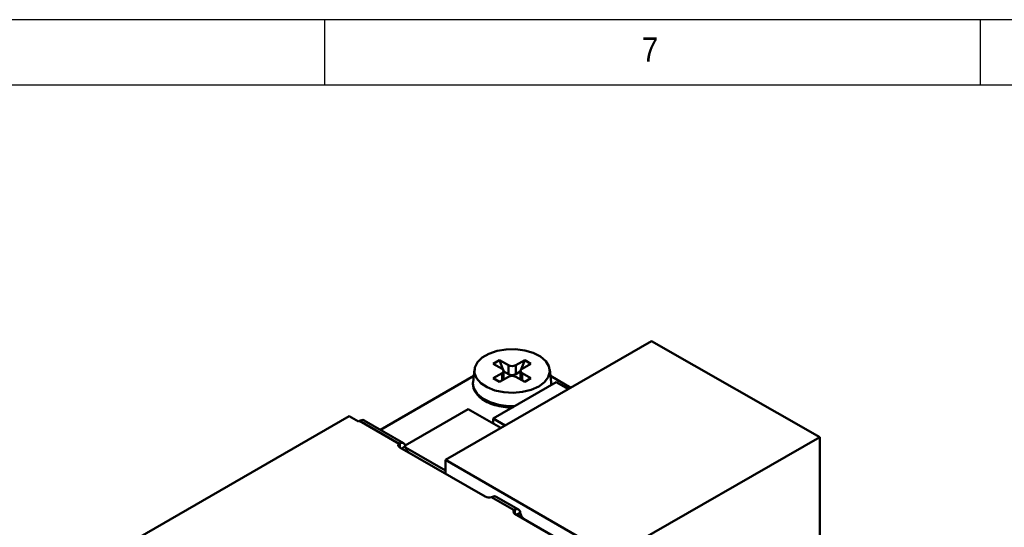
# Model space of a CAD drawing. Header units: millimetres. Extents: x 2 to 208, y 2 to 146.
# Tile 12 of 13: x 143 to 181, y 127 to 146. Entities that reach past the tile are written whole.
import ezdxf

# ---------------------------------------------------------------- set-up
doc = ezdxf.new("R2010")
doc.units = ezdxf.units.MM
doc.header["$LTSCALE"] = 0.5
doc.layers.add('SOL', color=7, linetype='Continuous', lineweight=50)
doc.layers.add('TEXT', color=5, linetype='Continuous')
doc.styles.add('SLDTEXTSTYLE1', font='GOTHIC.TTF', dxfattribs={"width": 0.913})

msp = doc.modelspace()

# ---------------------------------------------------------------- linework, layer by layer
at = {"layer": 'SOL'}
for p, q in [((159.6099661, 129.209449), (167.4587099, 133.7404323)), ((167.4587099, 133.7404323), (173.8706128, 130.0803931)), ((161.42228, 132.879982), (161.6626963, 133.0187714)), ((161.7616912, 132.6840441), (161.42228, 132.879982)), ((161.6626963, 133.0187714), (162.0021075, 132.8228334)), ((161.8102224, 132.6385381), (161.6626963, 133.0187714)), ((162.2849502, 132.8228334), (162.6243615, 133.0187714)), ((162.4768354, 132.6385381), (162.6243615, 133.0187714)), ((162.8647778, 132.879982), (162.5253665, 132.6840441)), ((162.6243615, 133.0187714), (162.8647778, 132.879982)), ((160.7075258, 132.6537776), (160.6558942, 132.1728169)), ((161.42228, 132.3248245), (161.7616912, 132.5207624)), ((161.7616912, 132.2431837), (161.7616912, 132.5207624)), ((161.8341606, 132.57684), (161.8187743, 132.6164965)), ((161.8202699, 132.2770004), (161.8202699, 132.6024033)), ((161.8202699, 132.5688211), (161.8341606, 132.57684)), ((161.8341606, 132.57684), (162.0021075, 132.4798863)), ((162.0021075, 132.4798863), (162.0021075, 132.8228334)), ((162.2849502, 132.8228334), (162.2849502, 132.4798863)), ((162.2849502, 132.4798863), (162.4528972, 132.57684)), ((162.4528972, 132.57684), (162.4682835, 132.6164965)), ((162.4528972, 132.57684), (162.4667879, 132.5688211)), ((162.4667879, 132.6024033), (162.4667879, 132.2770004)), ((162.5253665, 132.5207624), (162.8647778, 132.3248245)), ((162.5253665, 132.5207624), (162.5253665, 132.2431837)), ((163.6311635, 132.1728169), (163.5795319, 132.6537776)), ((157.1233147, 130.3573289), (160.6815097, 132.4114311)), ((161.6626963, 132.1860351), (161.42228, 132.3248245)), ((163.8278551, 132.178611), (161.4236933, 130.7907179)), ((162.0021075, 132.3819731), (161.6626963, 132.1860351)), ((162.6243615, 132.1860351), (162.2849502, 132.3819731)), ((162.8647778, 132.3248245), (162.6243615, 132.1860351)), ((163.6055481, 132.4114311), (164.3810555, 131.9637402)), ((163.6310115, 132.0649756), (163.6311635, 132.1728169)), ((164.290559, 131.9114977), (163.8278551, 132.178611)), ((160.4732025, 131.1483811), (158.0680943, 129.7599416)), ((161.7209307, 130.4280829), (160.4732025, 131.1483811)), ((155.9382417, 130.8822916), (145.3669954, 124.7796404)), ((156.2917951, 130.6781896), (155.9382417, 130.8822916)), ((156.3271504, 130.6985998), (156.2917951, 130.6781896)), ((157.8342431, 129.8285738), (156.3271504, 130.6985998)), ((158.0047381, 129.848494), (156.5021362, 130.7159277)), ((161.4236933, 130.7907179), (161.8863971, 130.5236047)), ((161.4236933, 130.7907179), (161.4236933, 130.5996744)), ((173.8706128, 130.0803931), (165.9679874, 125.5390414)), ((173.8706128, 130.0803931), (173.8706128, 125.7527272)), ((157.8342431, 129.8285738), (157.8651077, 129.8486452)), ((157.8651077, 129.8486452), (157.8651077, 129.6882948)), ((161.1177989, 127.8105562), (157.8651077, 129.6882948)), ((157.9358528, 129.6474545), (158.0747013, 129.72761)), ((158.0747013, 129.72761), (158.0817305, 129.6856559)), ((159.6099661, 128.8057799), (158.0812935, 129.6882638)), ((165.9679874, 125.5390414), (159.6099661, 129.209449)), ((159.6099661, 128.6810095), (159.6099661, 129.209449)), ((161.4006416, 127.8076249), (161.3607956, 127.7927384)), ((162.2183052, 127.2977087), (161.3607956, 127.7927384)), ((162.3888002, 127.3176289), (161.5402721, 127.8074738)), ((162.2183052, 127.2977087), (162.2491698, 127.3177801)), ((162.2491698, 127.3177801), (162.2491698, 127.1574297)), ((165.501861, 125.279691), (162.2491698, 127.1574297)), ((162.3199149, 127.1165894), (162.4587634, 127.1967449)), ((162.4587634, 127.1967449), (162.4657925, 127.1547908))]:
    msp.add_line(p, q, dxfattribs=at)
at = {"layer": 'SOL', "flags": 128}
for points in [[(163.1608844, 132.0150964), (162.8759163, 131.8874905), (162.5449295, 131.8048051), (162.1887214, 131.7722358), (161.8296736, 131.791829), (161.4903464, 131.8623535), (161.1920612, 131.979378), (160.9535601, 132.1355496), (160.7898292, 132.3210552), (160.7111562, 132.524239), (160.7224844, 132.7323342), (160.8231021, 132.9322653), (161.0066871, 133.1114699), (161.261704, 133.2586881), (161.5721292, 133.3646694), (161.9184576, 133.4227547), (162.278928, 133.4292944), (162.6308908, 133.3838774), (162.9522308, 133.2893576), (163.2227571, 133.1516739), (163.4254716, 132.9794774), (163.5476369, 132.7835881), (163.5815769, 132.5763142), (163.525159, 132.3706796), (163.3819283, 132.179605), (163.1608844, 132.0150964)], [(160.6558942, 132.1728169), (160.6537757, 132.1466225), (160.6532586, 132.1048698)], [(160.6532586, 132.1048698), (160.6889361, 131.9318961), (160.8154938, 131.7289635), (161.0254969, 131.5505757), (161.30575, 131.4079415), (161.6386439, 131.3100232), (162.0032615, 131.2629733), (162.2381434, 131.26089)], [(157.8651077, 129.6882948), (157.843827, 129.7027912), (157.8269533, 129.7191062), (157.8149436, 129.7367981), (157.8081231, 129.7553875), (157.8066767, 129.7743709), (157.8106434, 129.7932342), (157.819916, 129.8114664), (157.8342431, 129.8285738)], [(162.2491698, 127.1574297), (162.2278891, 127.1719261), (162.2110154, 127.1882411), (162.1990057, 127.205933), (162.1921852, 127.2245223), (162.1907388, 127.2435058), (162.1947055, 127.2623691), (162.203978, 127.2806013), (162.2183052, 127.2977087)]]:
    msp.add_lwpolyline(points, dxfattribs=at)
at = {"layer": 'SOL'}
for centre, radius, start, end in [((161.7307058, 132.6024033), 0.0873231, 290.7834208, 69.2165792), ((162.1435289, 133.0957757), 0.3074044, 242.60967224, 297.39032776), ((162.5563519, 132.6024033), 0.0873231, 110.7834208, 249.2165792), ((162.1435289, 132.7528285), 0.3074044, 242.60967224, 297.39032776), ((162.1435289, 132.1090308), 0.3074044, 62.60967224, 117.39032776), ((157.9328047, 129.7238828), 0.1419455, 1.50465417, 118.48460275), ((161.2604212, 128.0897331), 0.3134978, 242.93901701, 288.67355306), ((161.4703042, 127.6665291), 0.157356, 63.59925059, 116.27672086), ((162.3168668, 127.1930177), 0.1419455, 1.50465417, 118.48460275)]:
    msp.add_arc(centre, radius, start, end, dxfattribs=at)
for points, knots in [([(160.6607266, 132.0969848), (160.6635537, 132.0433371), (160.6701358, 131.9184362), (160.7738839, 131.7343039), (160.9469774, 131.5556744), (161.1875393, 131.4060613), (161.4815907, 131.2918464), (161.8118694, 131.2265545), (162.0561253, 131.2008918), (162.1808306, 131.2110889), (162.1908165, 131.2119054)], [0, 0, 0, 0, 0.1058576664, 0.2464545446, 0.3900188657, 0.5379627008, 0.6877953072, 0.837520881, 0.9869892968, 1, 1, 1, 1]), ([(156.500176, 130.7129707), (156.4966163, 130.7162857), (156.4752219, 130.7362096), (156.4142722, 130.737139), (156.356191, 130.7114462), (156.3271504, 130.6985998)], [0, 0, 0, 0, 0.0907415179, 0.5453707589, 1, 1, 1, 1])]:
    msp.add_open_spline(points, degree=3, knots=knots, dxfattribs=at)
for points in [[(158.2186611, 129.4841264), (158.2031131, 129.4948197), (158.1720171, 129.5162061), (158.1306556, 129.5670411), (158.0977119, 129.6255658), (158.0870576, 129.6656259), (158.0817305, 129.6856559)], [(162.6027232, 126.9532613), (162.5871752, 126.9639546), (162.5560792, 126.985341), (162.5147177, 127.036176), (162.481774, 127.0947007), (162.4711197, 127.1347608), (162.4657925, 127.1547908)]]:
    msp.add_open_spline(points, degree=3, dxfattribs=at)
at = {"layer": 'TEXT'}
for p, q in [((207.5, 146), (2.5, 146)), ((155, 146), (155, 143.5)), ((180, 143.5), (180, 146)), ((205, 143.5), (5, 143.5))]:
    msp.add_line(p, q, dxfattribs=at)

# ---------------------------------------------------------------- texts
at = {"layer": 'TEXT', "insert": (167.0833333, 145.3231553), "char_height": 0.9260417, "attachment_point": 1, "style": 'SLDTEXTSTYLE1'}
msp.add_mtext('7', dxfattribs=at)

doc.saveas('drawing.dxf')
